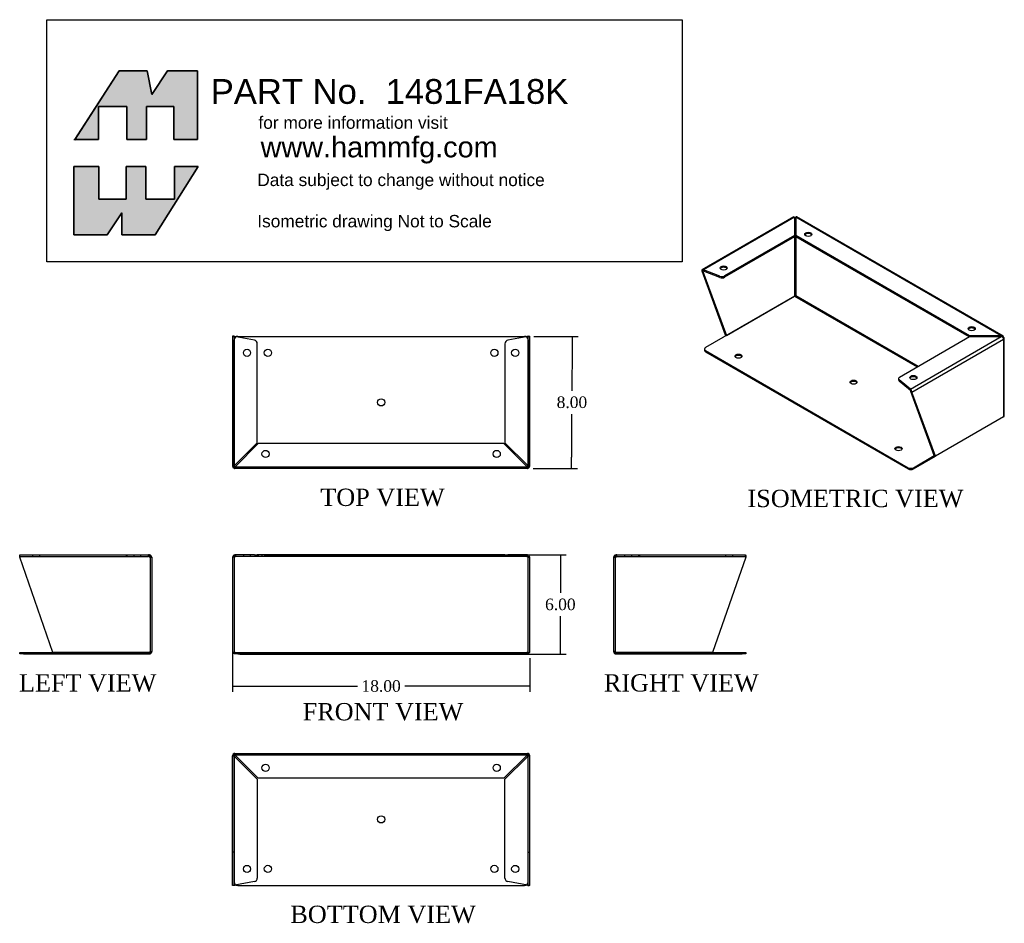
# Model space of a CAD drawing. Header units: inches. Extents: x 0.2 to 59.9, y 2.9 to 57.6.
import ezdxf
from ezdxf.enums import TextEntityAlignment as Align
from ezdxf.lldxf.tags import DXFTag

# ---------------------------------------------------------------- set-up
doc = ezdxf.new("R2010")
doc.units = ezdxf.units.IN
doc.header["$MEASUREMENT"] = 0
doc.layers.add('COM49136-30', color=7, linetype='Continuous')
doc.layers.add('Default', color=7, linetype='Continuous')
doc.styles.add('SEACAD_Times_New_Roman', font='times.ttf')
tags = doc.linetypes.add('HIDDEN2', pattern=[0.1875, 0.125, -0.0625]).pattern_tags.tags
tags[6:7] = [DXFTag(74, 4), DXFTag(75, 0), DXFTag(340, '0'), DXFTag(46, 0.0), DXFTag(50, 0.0), DXFTag(44, 0.0), DXFTag(45, 0.0)]
tags[4:5] = [DXFTag(74, 4), DXFTag(75, 0), DXFTag(340, '0'), DXFTag(46, 0.0), DXFTag(50, 0.0), DXFTag(44, 0.0), DXFTag(45, 0.0)]
doc.dimstyles.new('ANSI', dxfattribs={"dimtxt": 0.7, "dimasz": 0.7, "dimexe": 0.35, "dimexo": 0.35, "dimgap": 0.35, "dimtad": 0, "dimtih": 1, "dimtoh": 1, "dimzin": 4, "dimdsep": 46, "dimtxsty": 'SEACAD_Times_New_Roman', "dimblk1": '_SE_FILLED', "dimblk2": '_SE_FILLED', "dimsah": 1, "dimcen": 0.35, "dimadec": 0, "dimazin": 0, "dimtfac": 1, "dimtofl": 0, "dimtmove": 0, "dimatfit": 3, "dimfxl": 0, "dimtolj": 1, "dimtzin": 4, "dimarcsym": 0})

# ---------------------------------------------------------------- blocks, each defined once
blk = doc.blocks.new('SG')
at = {"layer": 'Default', "color": 7, "linetype": 'Continuous'}
for p, q in [((12.185, 48.338), (12.185, 52.494)), ((12.185, 52.494), (13.705, 52.494)), ((13.705, 52.494), (13.705, 50.502)), ((15.355, 50.502), (15.355, 52.494)), ((15.355, 52.494), (16.554, 52.494)), ((16.554, 52.494), (16.554, 50.502)), ((19.724, 52.494), (17.111, 48.338)), ((18.289, 50.502), (18.289, 52.494)), ((18.289, 52.494), (19.724, 52.494)), ((13.705, 50.502), (15.355, 50.502)), ((16.554, 50.502), (18.289, 50.502)), ((15.098, 49.688), (14.198, 48.338)), ((15.098, 48.338), (15.098, 49.688)), ((14.198, 48.338), (12.185, 48.338)), ((17.111, 48.338), (15.098, 48.338))]:
    blk.add_line(p, q, dxfattribs=at)
blk = doc.blocks.new('SE')
blk.add_blockref('SG', (0, 0))
blk = doc.blocks.new('SG1')
at = {"layer": 'Default', "color": 7, "linetype": 'Continuous'}
for p, q in [((14.926, 58.277), (12.255, 54.121)), ((16.618, 58.277), (14.926, 58.277)), ((16.918, 56.842), (16.618, 58.277)), ((17.861, 58.277), (16.918, 56.842)), ((19.681, 58.277), (17.861, 58.277)), ((19.681, 54.121), (19.681, 58.277)), ((13.684, 54.121), (13.684, 56.113)), ((13.684, 56.113), (15.397, 56.113)), ((15.397, 56.113), (15.397, 54.121)), ((16.597, 54.121), (16.597, 56.113)), ((16.597, 56.113), (18.246, 56.113)), ((18.246, 56.113), (18.246, 54.121)), ((12.255, 54.121), (13.684, 54.121)), ((15.397, 54.121), (16.597, 54.121)), ((18.246, 54.121), (19.681, 54.121))]:
    blk.add_line(p, q, dxfattribs=at)
blk = doc.blocks.new('SE1')
blk.add_blockref('SG1', (0, 0))
blk = doc.blocks.new('SE2')
at = {"layer": 'COM49136-30', "color": 7, "linetype": 'Continuous'}
for p, q in [((21.801, 16.793), (21.83, 16.793)), ((21.801, 8.936), (21.801, 16.793)), ((21.801, 16.793), (21.801, 16.793)), ((21.906, 16.793), (21.83, 16.793)), ((21.896, 16.796), (21.896, 16.793)), ((21.896, 16.793), (21.896, 16.793)), ((21.896, 16.793), (21.896, 16.793)), ((21.944, 16.906), (21.944, 16.936)), ((21.944, 16.936), (39.658, 16.936)), ((21.944, 16.831), (21.944, 16.906)), ((21.944, 16.736), (23.301, 15.379)), ((23.358, 15.436), (22.001, 16.793)), ((39.6, 16.793), (38.243, 15.436)), ((38.301, 15.379), (39.658, 16.736)), ((39.658, 16.936), (39.658, 16.906)), ((39.658, 16.831), (39.658, 16.906)), ((39.696, 16.793), (39.771, 16.793)), ((39.706, 16.796), (39.706, 16.793)), ((39.706, 16.793), (39.706, 16.793)), ((39.706, 16.793), (39.706, 16.793)), ((39.771, 16.793), (39.801, 16.793)), ((39.801, 8.936), (39.801, 16.793)), ((39.801, 16.793), (39.801, 16.793)), ((23.301, 15.379), (23.301, 9.384)), ((38.243, 15.436), (23.358, 15.436)), ((38.301, 9.384), (38.301, 15.379)), ((23.121, 9.167), (21.944, 8.947)), ((39.658, 8.947), (38.48, 9.167)), ((21.83, 8.936), (21.801, 8.936)), ((21.906, 8.936), (21.83, 8.936)), ((22.116, 8.937), (39.486, 8.937)), ((39.696, 8.936), (39.771, 8.936)), ((39.801, 8.936), (39.771, 8.936))]:
    blk.add_line(p, q, dxfattribs=at)
at = {"layer": 'COM49136-30', "color": 7, "linetype": 'HIDDEN2'}
for p, q in [((21.896, 16.928), (21.896, 16.793)), ((21.896, 16.928), (21.896, 16.796)), ((21.896, 8.936), (21.896, 16.793)), ((21.896, 16.793), (21.896, 9.157)), ((21.944, 16.841), (39.658, 16.841)), ((39.706, 16.928), (39.706, 16.793)), ((39.706, 16.928), (39.706, 16.796)), ((39.706, 8.936), (39.706, 16.793)), ((39.706, 9.157), (39.706, 16.793)), ((21.896, 10.945), (21.801, 10.945)), ((39.706, 10.945), (39.801, 10.945))]:
    blk.add_line(p, q, dxfattribs=at)
at = {"layer": 'COM49136-30', "color": 7, "linetype": 'Continuous'}
for centre in [(23.801, 16.061), (37.801, 16.061), (30.801, 12.937), (22.676, 9.936), (23.942, 9.937), (37.66, 9.937), (38.926, 9.936)]:
    blk.add_circle(centre, 0.218, dxfattribs=at)
for centre, radius, start, end in [((21.944, 16.793), 0.143, 90, 180), ((22.195, 17.371), 0.683, 237.77093, 248.44518), ((21.944, 16.793), 0.048, 90, 180), ((22.196, 16.944), 0.327, 207.45412, 219.54393), ((21.366, 16.542), 0.683, 21.55481, 32.22908), ((21.793, 16.541), 0.327, 50.4561, 62.54584), ((40.235, 16.542), 0.683, 147.77092, 158.44519), ((39.809, 16.541), 0.327, 117.45416, 129.5439), ((39.658, 16.793), 0.143, 0, 90), ((39.658, 16.793), 0.048, 0, 90), ((39.407, 17.371), 0.683, 291.55482, 302.22907), ((39.405, 16.944), 0.327, 320.45607, 332.54588), ((22.133, 6.35), 2.604, 94.17513, 96.68014), ((22.013, 8.629), 0.326, 102.32585, 109.28398), ((22.116, 9.157), 0.22, 243.06551, 270), ((23.081, 9.384), 0.22, 280.6113, 0), ((38.521, 9.384), 0.22, 180, 259.3887), ((39.486, 9.157), 0.22, 270, 296.93449), ((39.468, 6.35), 2.604, 83.31986, 85.82487), ((39.588, 8.629), 0.326, 70.71602, 77.67415)]:
    blk.add_arc(centre, radius, start, end, dxfattribs=at)
at = {"layer": 'COM49136-30', "color": 7, "linetype": 'HIDDEN2'}
for centre, start, end in [((22.116, 9.157), 180, 243.06551), ((39.486, 9.157), 296.93449, 0)]:
    blk.add_arc(centre, 0.22, start, end, dxfattribs=at)
for major_axis, end_param in [((0, -0.143), 3.483903), ((0, -0.048), 3.224476)]:
    blk.add_ellipse((21.944, 16.793), major_axis=major_axis, ratio=0.99836, start_param=3.141593, end_param=end_param, dxfattribs=at)
at = {"layer": 'COM49136-30', "color": 7, "linetype": 'Continuous'}
blk.add_ellipse((21.944, 16.793), major_axis=(0, -0.048), ratio=0.99836, start_param=3.224476, end_param=4.712389, dxfattribs=at)
blk = doc.blocks.new('SE3')
at = {"layer": 'COM49136-30', "color": 7, "linetype": 'Continuous'}
for p, q in [((21.896, 28.813), (21.801, 28.813)), ((21.801, 28.813), (21.801, 23.051)), ((21.906, 28.842), (21.83, 28.9)), ((21.944, 28.813), (21.896, 28.813)), ((21.896, 28.813), (21.896, 23.051)), ((21.944, 28.861), (21.944, 28.956)), ((23.121, 28.956), (21.944, 28.956)), ((21.944, 28.842), (21.944, 28.861)), ((23.121, 28.861), (21.944, 28.861)), ((21.944, 28.842), (21.944, 28.813)), ((23.121, 28.956), (23.301, 28.956)), ((23.301, 28.861), (23.121, 28.861)), ((23.358, 28.956), (23.301, 28.956)), ((23.301, 28.956), (23.301, 28.861)), ((23.358, 28.861), (23.301, 28.861)), ((38.243, 28.956), (23.358, 28.956)), ((23.358, 28.956), (23.358, 28.861)), ((38.243, 28.861), (23.358, 28.861)), ((38.301, 28.956), (38.243, 28.956)), ((38.243, 28.956), (38.243, 28.861)), ((38.301, 28.861), (38.243, 28.861)), ((38.301, 28.861), (38.301, 28.956)), ((38.301, 28.956), (38.48, 28.956)), ((38.48, 28.861), (38.301, 28.861)), ((39.658, 28.956), (38.48, 28.956)), ((39.658, 28.861), (38.48, 28.861)), ((39.658, 28.861), (39.658, 28.956)), ((39.658, 28.842), (39.658, 28.861)), ((39.658, 28.813), (39.658, 28.842)), ((39.706, 28.813), (39.658, 28.813)), ((39.696, 28.842), (39.771, 28.9)), ((39.706, 28.813), (39.801, 28.813)), ((39.706, 23.051), (39.706, 28.813)), ((39.801, 23.051), (39.801, 28.813)), ((21.896, 23.051), (21.801, 23.051)), ((21.896, 23.051), (21.944, 23.099)), ((21.896, 23.051), (21.944, 23.099)), ((21.896, 22.956), (21.896, 23.051)), ((21.896, 23.051), (22.116, 23.051)), ((22.116, 22.956), (21.896, 22.956)), ((22.116, 23.051), (39.486, 23.051)), ((22.116, 22.956), (39.486, 22.956)), ((39.486, 23.051), (39.706, 23.051)), ((39.706, 22.956), (39.486, 22.956)), ((39.706, 23.051), (39.658, 23.099)), ((39.706, 23.051), (39.658, 23.099)), ((39.706, 23.051), (39.801, 23.051)), ((39.706, 23.051), (39.706, 22.956))]:
    blk.add_line(p, q, dxfattribs=at)
at = {"layer": 'COM49136-30', "color": 7, "linetype": 'HIDDEN2'}
for p, q in [((22.001, 28.861), (22.001, 28.956)), ((22.457, 28.956), (22.457, 28.861)), ((22.894, 28.861), (22.894, 28.956)), ((23.582, 28.956), (23.582, 28.861)), ((24.019, 28.861), (24.019, 28.956)), ((37.582, 28.956), (37.582, 28.861)), ((38.019, 28.861), (38.019, 28.956)), ((38.707, 28.956), (38.707, 28.861)), ((39.144, 28.861), (39.144, 28.956)), ((39.6, 28.861), (39.6, 28.956)), ((23.723, 23.051), (23.723, 22.956)), ((24.16, 22.956), (24.16, 23.051)), ((30.582, 23.051), (30.582, 22.956)), ((31.019, 22.956), (31.019, 23.051)), ((37.441, 23.051), (37.441, 22.956)), ((37.878, 22.956), (37.878, 23.051))]:
    blk.add_line(p, q, dxfattribs=at)
at = {"layer": 'COM49136-30', "color": 7, "linetype": 'Continuous'}
for centre, radius, start, end in [((21.944, 28.813), 0.143, 142.41616, 180), ((21.944, 28.813), 0.143, 90.00005, 142.41611), ((21.944, 28.813), 0.048, 142.41616, 180), ((21.944, 28.813), 0.048, 90, 142.41616), ((22.005, 28.75), 0.11, 92.15471, 123.93569), ((39.596, 28.75), 0.11, 56.06431, 87.84529), ((39.658, 28.813), 0.143, 37.58389, 89.99995), ((39.658, 28.813), 0.048, 37.58384, 90), ((39.658, 28.813), 0.048, 0, 37.58384), ((39.658, 28.813), 0.143, 0, 37.58384)]:
    blk.add_arc(centre, radius, start, end, dxfattribs=at)
at = {"layer": 'COM49136-30', "color": 7, "linetype": 'HIDDEN2'}
for points in [[(21.944, 28.9), (21.953, 28.917), (21.963, 28.931), (21.982, 28.95), (21.992, 28.956), (22.001, 28.956)], [(39.6, 28.956), (39.61, 28.956), (39.619, 28.95), (39.639, 28.931), (39.648, 28.917), (39.658, 28.9)]]:
    blk.add_open_spline(points, degree=3, knots=[0, 0, 0, 0, 0.5, 0.5, 1, 1, 1, 1], dxfattribs=at)
blk = doc.blocks.new('SE4')
at = {"layer": 'COM49136-30', "color": 7, "linetype": 'Continuous'}
for p, q in [((21.896, 42.199), (21.801, 42.199)), ((21.801, 42.199), (21.801, 40.19)), ((21.906, 42.199), (21.896, 42.199)), ((21.896, 42.199), (21.896, 40.19)), ((21.896, 34.342), (21.896, 41.978)), ((22.016, 42.174), (21.944, 42.188)), ((22.116, 42.198), (39.486, 42.198)), ((39.658, 42.188), (39.585, 42.174)), ((39.706, 42.199), (39.696, 42.199)), ((39.706, 42.199), (39.801, 42.199)), ((39.706, 40.19), (39.706, 42.199)), ((39.706, 41.978), (39.706, 34.342)), ((39.801, 40.19), (39.801, 42.199)), ((21.801, 40.19), (21.801, 34.342)), ((21.896, 40.19), (21.801, 40.19)), ((21.896, 40.19), (21.896, 34.342)), ((39.706, 40.19), (39.801, 40.19)), ((39.706, 34.342), (39.706, 40.19)), ((39.801, 34.342), (39.801, 40.19)), ((21.896, 34.207), (21.896, 34.342)), ((21.896, 34.342), (21.896, 34.342)), ((21.896, 34.342), (21.896, 34.207)), ((39.658, 34.199), (21.944, 34.199)), ((39.706, 34.207), (39.706, 34.342)), ((39.706, 34.342), (39.706, 34.342)), ((39.706, 34.342), (39.706, 34.207))]:
    blk.add_line(p, q, dxfattribs=at)
at = {"layer": 'COM49136-30', "color": 7, "linetype": 'HIDDEN2'}
for p, q in [((23.121, 41.967), (22.016, 42.174)), ((39.585, 42.174), (38.48, 41.967)), ((23.301, 35.756), (23.301, 41.751)), ((38.301, 41.751), (38.301, 35.756)), ((21.944, 34.399), (23.301, 35.756)), ((23.358, 35.699), (22.001, 34.342)), ((38.243, 35.699), (23.358, 35.699)), ((39.6, 34.342), (38.243, 35.699)), ((38.301, 35.756), (39.658, 34.399)), ((21.896, 34.342), (21.801, 34.342)), ((21.896, 34.342), (21.906, 34.342)), ((21.944, 34.304), (21.944, 34.294)), ((21.944, 34.294), (39.658, 34.294)), ((21.944, 34.294), (21.944, 34.199)), ((39.658, 34.294), (39.658, 34.304)), ((39.658, 34.294), (39.658, 34.199)), ((39.696, 34.342), (39.706, 34.342)), ((39.706, 34.342), (39.801, 34.342))]:
    blk.add_line(p, q, dxfattribs=at)
for centre in [(22.676, 41.199), (38.926, 41.199), (23.801, 35.074), (37.801, 35.074)]:
    blk.add_circle(centre, 0.218, dxfattribs=at)
at = {"layer": 'COM49136-30', "color": 7, "linetype": 'Continuous'}
for centre in [(23.942, 41.198), (37.66, 41.198), (30.801, 38.198)]:
    blk.add_circle(centre, 0.218, dxfattribs=at)
at = {"layer": 'COM49136-30', "color": 7, "linetype": 'HIDDEN2'}
for centre, radius, start, end in [((22.133, 44.785), 2.604, 263.31986, 265.82487), ((23.081, 41.751), 0.22, 0, 79.3887), ((38.521, 41.751), 0.22, 100.6113, 180), ((39.468, 44.785), 2.604, 274.17513, 276.68014), ((22.195, 33.764), 0.683, 111.55482, 122.22907), ((21.944, 34.342), 0.048, 180, 270), ((22.196, 34.191), 0.327, 140.45607, 152.54588), ((21.793, 34.594), 0.327, 297.45416, 309.5439), ((21.366, 34.593), 0.683, 327.77092, 338.44519), ((39.809, 34.594), 0.327, 230.4561, 242.54584), ((40.235, 34.593), 0.683, 201.55481, 212.22908), ((39.407, 33.764), 0.683, 57.77093, 68.44518), ((39.405, 34.191), 0.327, 27.45412, 39.54393), ((39.658, 34.342), 0.048, 270, 0)]:
    blk.add_arc(centre, radius, start, end, dxfattribs=at)
at = {"layer": 'COM49136-30', "color": 7, "linetype": 'Continuous'}
for centre, radius, start, end in [((22.116, 41.978), 0.22, 90, 180), ((22.013, 42.506), 0.326, 250.71602, 257.67415), ((39.486, 41.978), 0.22, 0, 90), ((39.588, 42.506), 0.326, 282.32585, 289.28398), ((21.944, 34.342), 0.143, 180, 250.38706), ((21.944, 34.342), 0.143, 250.38706, 270), ((39.658, 34.342), 0.143, 270, 289.61294), ((39.658, 34.342), 0.143, 289.61294, 0)]:
    blk.add_arc(centre, radius, start, end, dxfattribs=at)
at = {"layer": 'COM49136-30', "color": 7, "linetype": 'HIDDEN2'}
for centre, start_param, end_param in [((21.944, 34.342), 1.570796, 3.141593), ((39.658, 34.342), 3.141593, 4.712389)]:
    blk.add_ellipse(centre, major_axis=(0, 0.048), ratio=0.99836, start_param=start_param, end_param=end_param, dxfattribs=at)
at = {"layer": 'COM49136-30', "color": 7, "linetype": 'Continuous'}
for centre, start_param, end_param in [((21.944, 34.342), 2.799282, 3.141593), ((39.658, 34.342), 3.141593, 3.483903)]:
    blk.add_ellipse(centre, major_axis=(0, 0.143), ratio=0.99836, start_param=start_param, end_param=end_param, dxfattribs=at)
blk = doc.blocks.new('SE5')
at = {"layer": 'COM49136-30', "color": 7, "linetype": 'Continuous'}
for p, q in [((8.906, 28.813), (8.906, 28.9)), ((10.915, 23.051), (8.906, 28.813)), ((8.917, 28.956), (16.706, 28.956)), ((16.763, 28.956), (16.706, 28.956)), ((16.763, 28.861), (16.763, 28.956)), ((16.763, 28.9), (16.763, 28.813)), ((16.763, 28.813), (16.906, 28.813)), ((16.763, 28.813), (16.763, 28.813)), ((16.801, 28.842), (16.877, 28.9)), ((16.906, 28.813), (16.906, 23.099)), ((8.907, 22.956), (8.907, 23.051)), ((8.907, 23.051), (9.127, 23.051)), ((9.127, 22.956), (8.907, 22.956)), ((9.127, 23.051), (16.763, 23.051)), ((9.127, 22.956), (16.763, 22.956)), ((16.763, 23.051), (10.915, 23.051)), ((16.763, 23.051), (16.898, 23.051)), ((16.898, 23.051), (16.763, 23.051))]:
    blk.add_line(p, q, dxfattribs=at)
at = {"layer": 'COM49136-30', "color": 7, "linetype": 'HIDDEN2'}
for p, q in [((8.917, 28.861), (8.917, 28.956)), ((8.917, 28.861), (16.706, 28.861)), ((9.688, 28.956), (9.688, 28.861)), ((10.125, 28.861), (10.125, 28.956)), ((15.349, 28.956), (15.349, 28.861)), ((15.406, 28.956), (15.406, 28.861)), ((15.813, 28.956), (15.813, 28.861)), ((16.25, 28.861), (16.25, 28.956)), ((16.706, 28.861), (16.706, 28.956)), ((16.763, 28.861), (16.706, 28.861)), ((16.811, 28.813), (16.811, 23.099)), ((9.688, 23.051), (9.688, 22.956)), ((10.125, 22.956), (10.125, 23.051)), ((12.688, 23.051), (12.688, 22.956)), ((13.125, 22.956), (13.125, 23.051)), ((16.811, 23.099), (16.906, 23.099))]:
    blk.add_line(p, q, dxfattribs=at)
for centre, radius, start, end in [((16.702, 28.75), 0.11, 56.06422, 87.84538), ((16.763, 23.099), 0.048, 273.28227, 0)]:
    blk.add_arc(centre, radius, start, end, dxfattribs=at)
at = {"layer": 'COM49136-30', "color": 7, "linetype": 'Continuous'}
for centre, radius, start, end in [((16.763, 28.813), 0.143, 37.58384, 90), ((16.763, 28.813), 0.048, 37.58398, 89.99986), ((16.763, 28.813), 0.048, 0, 37.58384), ((16.763, 28.813), 0.143, 0, 37.58384), ((16.763, 23.099), 0.048, 270, 273.28227), ((16.763, 23.099), 0.143, 270, 340.38706), ((16.763, 23.099), 0.143, 340.38706, 0)]:
    blk.add_arc(centre, radius, start, end, dxfattribs=at)
at = {"layer": 'COM49136-30', "color": 7, "linetype": 'HIDDEN2'}
blk.add_ellipse((16.763, 23.099), major_axis=(-0.048, 0), ratio=0.99836, start_param=1.570796, end_param=3.141593, dxfattribs=at)
at = {"layer": 'COM49136-30', "color": 7, "linetype": 'Continuous'}
blk.add_ellipse((16.763, 23.099), major_axis=(-0.143, 0), ratio=0.99836, start_param=2.799282, end_param=3.141593, dxfattribs=at)
for points in [[(8.906, 28.9), (8.908, 28.917), (8.91, 28.931), (8.913, 28.95), (8.915, 28.956), (8.917, 28.956)], [(16.706, 28.956), (16.715, 28.956), (16.725, 28.95), (16.744, 28.931), (16.754, 28.917), (16.763, 28.9)]]:
    blk.add_open_spline(points, degree=3, knots=[0, 0, 0, 0, 0.5, 0.5, 1, 1, 1, 1], dxfattribs=at)
at = {"layer": 'COM49136-30', "color": 7, "linetype": 'HIDDEN2'}
blk.add_open_spline([(8.906, 28.842), (8.908, 28.848), (8.91, 28.852), (8.913, 28.859), (8.915, 28.861), (8.917, 28.861)], degree=3, knots=[0, 0, 0, 0, 0.5, 0.5, 1, 1, 1, 1], dxfattribs=at)
blk = doc.blocks.new('SE6')
at = {"layer": 'COM49136-30', "color": 7, "linetype": 'Continuous'}
for p, q in [((44.886, 28.813), (44.886, 23.099)), ((44.886, 28.813), (45.029, 28.813)), ((44.991, 28.842), (44.916, 28.9)), ((45.087, 28.956), (45.029, 28.956)), ((45.029, 28.861), (45.029, 28.956)), ((45.029, 28.813), (45.029, 28.9)), ((45.029, 28.813), (45.029, 28.813)), ((45.087, 28.956), (52.875, 28.956)), ((52.886, 28.813), (50.877, 23.051)), ((52.886, 28.9), (52.886, 28.813)), ((45.029, 23.051), (44.894, 23.051)), ((44.894, 23.051), (45.029, 23.051)), ((50.877, 23.051), (45.029, 23.051)), ((45.029, 23.051), (52.666, 23.051)), ((45.029, 22.956), (52.666, 22.956)), ((52.666, 23.051), (52.886, 23.051)), ((52.886, 22.956), (52.666, 22.956)), ((52.886, 23.051), (52.886, 22.956))]:
    blk.add_line(p, q, dxfattribs=at)
at = {"layer": 'COM49136-30', "color": 7, "linetype": 'HIDDEN2'}
for p, q in [((44.981, 28.813), (44.981, 23.099)), ((45.087, 28.861), (45.029, 28.861)), ((45.087, 28.861), (45.087, 28.956)), ((45.087, 28.861), (52.875, 28.861)), ((45.543, 28.956), (45.543, 28.861)), ((45.98, 28.861), (45.98, 28.956)), ((46.386, 28.956), (46.386, 28.861)), ((46.444, 28.956), (46.444, 28.861)), ((51.668, 28.956), (51.668, 28.861)), ((52.105, 28.861), (52.105, 28.956)), ((52.875, 28.861), (52.875, 28.956)), ((44.981, 23.099), (44.886, 23.099)), ((48.667, 23.051), (48.667, 22.956)), ((49.104, 22.956), (49.104, 23.051)), ((51.667, 23.051), (51.667, 22.956)), ((52.104, 22.956), (52.104, 23.051))]:
    blk.add_line(p, q, dxfattribs=at)
at = {"layer": 'COM49136-30', "color": 7, "linetype": 'Continuous'}
for centre, radius, start, end in [((45.029, 28.813), 0.143, 142.41616, 180), ((45.029, 28.813), 0.143, 90, 142.41616), ((45.029, 28.813), 0.048, 142.41616, 180), ((45.029, 28.813), 0.048, 90.00014, 142.41602), ((45.029, 23.099), 0.143, 180, 199.61294), ((45.029, 23.099), 0.143, 199.61294, 270), ((45.029, 23.099), 0.048, 266.71773, 270)]:
    blk.add_arc(centre, radius, start, end, dxfattribs=at)
at = {"layer": 'COM49136-30', "color": 7, "linetype": 'HIDDEN2'}
for centre, radius, start, end in [((45.091, 28.75), 0.11, 92.15462, 123.93578), ((45.029, 23.099), 0.048, 180, 266.71773)]:
    blk.add_arc(centre, radius, start, end, dxfattribs=at)
at = {"layer": 'COM49136-30', "color": 7, "linetype": 'Continuous'}
blk.add_ellipse((45.029, 23.099), major_axis=(0.143, 0), ratio=0.99836, start_param=3.141593, end_param=3.483903, dxfattribs=at)
at = {"layer": 'COM49136-30', "color": 7, "linetype": 'HIDDEN2'}
blk.add_ellipse((45.029, 23.099), major_axis=(0.048, 0), ratio=0.99836, start_param=3.141593, end_param=4.712389, dxfattribs=at)
at = {"layer": 'COM49136-30', "color": 7, "linetype": 'Continuous'}
for points in [[(45.029, 28.9), (45.039, 28.917), (45.048, 28.931), (45.068, 28.95), (45.077, 28.956), (45.087, 28.956)], [(52.875, 28.956), (52.877, 28.956), (52.879, 28.95), (52.883, 28.931), (52.884, 28.917), (52.886, 28.9)]]:
    blk.add_open_spline(points, degree=3, knots=[0, 0, 0, 0, 0.5, 0.5, 1, 1, 1, 1], dxfattribs=at)
at = {"layer": 'COM49136-30', "color": 7, "linetype": 'HIDDEN2'}
blk.add_open_spline([(52.875, 28.861), (52.877, 28.861), (52.879, 28.859), (52.883, 28.852), (52.884, 28.848), (52.886, 28.842)], degree=3, knots=[0, 0, 0, 0, 0.5, 0.5, 1, 1, 1, 1], dxfattribs=at)
blk = doc.blocks.new('_SE_FILLED')
at = {"color": 0}
blk.add_line((0, 0), (-1, 0), dxfattribs=at)
blk.add_solid([(0, 0), (-1, -0.1665), (-1, 0.1665), (0, 0)], dxfattribs=at)
blk = doc.blocks.new('*D17')
at = {"layer": 'Default', "color": 0, "linetype": 'Continuous', "lineweight": -2}
for p, q in [((31.346, 38.451), (34.027, 38.438)), ((33.674, 37.74), (33.662, 35.16)), ((33.643, 31.14), (33.655, 33.746)), ((31.307, 30.451), (33.989, 30.438))]:
    blk.add_line(p, q, dxfattribs=at)
at = {"layer": 'Defpoints', "color": 0, "linetype": 'Continuous'}
for p in [(30.996, 38.453), (30.957, 30.453), (33.639, 30.44)]:
    blk.add_point(p, dxfattribs=at)
at = {"layer": 'Default', "color": 0, "linetype": 'Continuous', "lineweight": -2, "xscale": 0.7, "yscale": 0.7, "zscale": 0.7}
for p, rotation in [((33.677, 38.44), 89.72757378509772), ((33.639, 30.44), 269.7275737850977)]:
    blk.add_blockref('_SE_FILLED', p, dxfattribs=dict(at, rotation=rotation))
at = {"layer": 'Default', "color": 0, "linetype": 'Continuous', "insert": (33.658, 34.453), "char_height": 0.7, "attachment_point": 5, "style": 'SEACAD_Times_New_Roman'}
blk.add_mtext('\\A1;\\A1;8.00', dxfattribs=at)
blk = doc.blocks.new('*D18')
at = {"layer": 'Default', "color": 0, "linetype": 'Continuous', "lineweight": -2}
for p, q in [((13.1, 24.716), (13.1, 16.915)), ((31.1, 18.954), (31.1, 16.915)), ((13.8, 17.265), (20.667, 17.265)), ((30.4, 17.265), (23.534, 17.265))]:
    blk.add_line(p, q, dxfattribs=at)
at = {"layer": 'Defpoints', "color": 0, "linetype": 'Continuous'}
for p in [(13.1, 25.066), (31.1, 19.304), (31.1, 17.265)]:
    blk.add_point(p, dxfattribs=at)
at = {"layer": 'Default', "color": 0, "linetype": 'Continuous', "lineweight": -2, "xscale": 0.7, "yscale": 0.7, "zscale": 0.7, "rotation": 180}
blk.add_blockref('_SE_FILLED', (13.1, 17.265), dxfattribs=at)
at = {"layer": 'Default', "color": 0, "linetype": 'Continuous', "lineweight": -2, "xscale": 0.7, "yscale": 0.7, "zscale": 0.7}
blk.add_blockref('_SE_FILLED', (31.1, 17.265), dxfattribs=at)
at = {"layer": 'Default', "color": 0, "linetype": 'Continuous', "insert": (22.1, 17.265), "char_height": 0.7, "attachment_point": 5, "style": 'SEACAD_Times_New_Roman'}
blk.add_mtext('\\A1;\\A1;18.00', dxfattribs=at)
blk = doc.blocks.new('*D19')
at = {"layer": 'Default', "color": 0, "linetype": 'Continuous', "lineweight": -2}
for p, q in [((15.008, 25.209), (33.307, 25.209)), ((32.957, 24.509), (32.957, 22.916)), ((32.957, 19.909), (32.957, 21.502)), ((13.546, 19.209), (33.307, 19.209))]:
    blk.add_line(p, q, dxfattribs=at)
at = {"layer": 'Defpoints', "color": 0, "linetype": 'Continuous'}
for p in [(14.658, 25.209), (13.196, 19.209), (32.957, 19.209)]:
    blk.add_point(p, dxfattribs=at)
at = {"layer": 'Default', "color": 0, "linetype": 'Continuous', "lineweight": -2, "xscale": 0.7, "yscale": 0.7, "zscale": 0.7}
for p, rotation in [((32.957, 25.209), 90), ((32.957, 19.209), 270)]:
    blk.add_blockref('_SE_FILLED', p, dxfattribs=dict(at, rotation=rotation))
at = {"layer": 'Default', "color": 0, "linetype": 'Continuous', "insert": (32.957, 22.209), "char_height": 0.7, "attachment_point": 5, "style": 'SEACAD_Times_New_Roman'}
blk.add_mtext('\\A1;\\A1;6.00', dxfattribs=at)
blk = doc.blocks.new('SE7')
at = {"layer": 'COM49136-30', "color": 7, "linetype": 'Continuous'}
for p, q in [((55.805, 49.437), (50.255, 46.233)), ((55.841, 49.41), (50.334, 46.231)), ((55.841, 49.41), (55.841, 48.302)), ((55.855, 49.356), (55.841, 49.377)), ((55.841, 49.333), (55.848, 49.337)), ((55.848, 49.337), (55.848, 44.632)), ((55.848, 49.337), (55.848, 49.337)), ((55.909, 49.356), (55.923, 49.377)), ((55.916, 49.337), (55.916, 44.671)), ((55.916, 49.337), (55.923, 49.333)), ((55.923, 48.302), (55.923, 49.41)), ((68.367, 42.225), (55.923, 49.41)), ((68.473, 42.212), (55.959, 49.437)), ((55.841, 48.302), (51.602, 45.855)), ((55.841, 48.225), (51.602, 45.777)), ((55.841, 48.302), (55.841, 48.225)), ((66.448, 42.225), (55.923, 48.302)), ((55.923, 48.302), (55.923, 48.225)), ((66.421, 42.163), (55.923, 48.225)), ((50.292, 46.129), (50.225, 46.168)), ((50.225, 46.168), (51.646, 42.283)), ((50.299, 46.149), (50.246, 46.227)), ((50.292, 46.129), (50.334, 46.153)), ((50.292, 46.129), (51.713, 42.244)), ((50.334, 46.153), (50.334, 46.231)), ((51.323, 45.84), (50.334, 46.231)), ((51.323, 45.762), (50.334, 46.153)), ((51.323, 45.762), (51.323, 45.84)), ((51.602, 45.855), (51.602, 45.777)), ((55.848, 44.632), (50.448, 41.514)), ((51.713, 42.244), (55.848, 44.632)), ((55.848, 44.632), (63.273, 40.345)), ((55.916, 44.671), (63.341, 40.385)), ((51.713, 42.244), (51.646, 42.283)), ((62.209, 39.731), (66.448, 42.179)), ((62.86, 38.999), (68.367, 42.179)), ((62.953, 38.819), (68.509, 42.027)), ((68.367, 42.225), (66.448, 42.225)), ((66.448, 42.225), (66.448, 42.179)), ((66.448, 42.179), (68.367, 42.179)), ((68.367, 42.179), (68.367, 42.225)), ((68.447, 42.143), (68.488, 42.203)), ((68.473, 42.123), (68.509, 42.144)), ((68.509, 42.027), (68.509, 37.322)), ((68.509, 42.027), (68.509, 42.027)), ((68.551, 37.381), (68.551, 42.085)), ((50.384, 41.424), (50.384, 41.347)), ((50.448, 41.335), (62.731, 34.243)), ((50.448, 41.335), (50.448, 41.257)), ((50.448, 41.257), (62.731, 34.166)), ((62.145, 39.641), (62.145, 39.564)), ((62.86, 38.999), (62.183, 39.57)), ((62.183, 39.57), (62.183, 39.492)), ((62.86, 38.921), (62.183, 39.492)), ((62.86, 38.921), (62.86, 38.999)), ((62.879, 38.886), (62.932, 38.903)), ((62.886, 38.858), (62.953, 38.819)), ((64.306, 34.974), (62.886, 38.858)), ((64.373, 34.935), (62.953, 38.819)), ((68.509, 37.322), (64.373, 34.935)), ((63.042, 34.243), (64.306, 34.974)), ((63.042, 34.166), (64.373, 34.935)), ((64.306, 34.974), (64.373, 34.935)), ((62.731, 34.166), (62.731, 34.243)), ((63.042, 34.243), (63.042, 34.166))]:
    blk.add_line(p, q, dxfattribs=at)
for centre, radius, start, end in [((50.32, 46.121), 0.0347, 66.78031, 126.94877), ((68.404, 42.089), 0.141, 53.57149, 105.09751), ((68.303, 41.924), 0.263, 45.18143, 75.80558), ((62.731, 38.826), 0.216, 20.78595, 53.23075), ((62.804, 38.868), 0.0766, 13.50666, 43.90615)]:
    blk.add_arc(centre, radius, start, end, dxfattribs=at)
for centre, major_axis, ratio, start_param, end_param in [((55.882, 49.317), (0.143, 0), 0.57735, 1.289661, 1.852677), ((55.882, 49.317), (-0.024, 0.0416), 0.57735, 0.129436, 0.785398), ((55.882, 49.317), (0.048, 0), 0.57735, 0.785398, 2.356194), ((55.882, 49.317), (0.024, 0.0416), 0.57735, 5.497787, 6.153749), ((56.678, 48.299), (-0.218, 0), 0.57735, 3.454092, 5.970686), ((50.326, 46.109), (-0.072, 0.124), 0.57735, 0.129436, 0.785398), ((50.326, 46.109), (-0.024, 0.0416), 0.57735, 0.129436, 0.785398), ((51.551, 46.258), (0.218, 0), 0.57735, 0.312499, 2.829093), ((51.447, 45.945), (-0.22, 0), 0.57735, 0.9706, 2.356194), ((51.447, 45.867), (0.22, 0), 0.57735, 4.112193, 5.497787), ((55.882, 44.652), (-0.048, -0.0277), 0.000711, 3.926581, 5.497377), ((55.882, 44.652), (-0.048, -0.0277), 0.000711, 0.785808, 2.356604), ((66.577, 42.584), (-0.218, 0), 0.57735, 3.454092, 5.970686), ((68.408, 42.085), (0.071, 0.124), 0.57735, 5.497787, 6.153749), ((68.408, 42.085), (0.071, -0.124), 0.57735, 0.785398, 1.44136), ((68.408, 42.085), (-0.143, 0), 0.57735, 2.356194, 3.926991), ((50.604, 41.424), (0.22, 0), 0.57735, 2.356194, 3.926991), ((50.604, 41.347), (0.22, 0), 0.57735, 3.141593, 3.926991), ((52.447, 40.92), (0.219, 0), 0.57735, 0.312499, 2.829093), ((59.418, 39.344), (0.219, 0), 0.57735, 0.312499, 2.829093), ((62.365, 39.641), (0.22, 0), 0.57735, 2.356194, 3.741789), ((62.365, 39.564), (0.22, 0), 0.57735, 3.141593, 3.741789), ((63.042, 39.624), (-0.218, 0), 0.57735, 3.454092, 5.970686), ((62.852, 38.878), (0.024, -0.0416), 0.57735, 0.785398, 1.44136), ((62.852, 38.878), (0.072, -0.124), 0.57735, 0.785398, 1.44136), ((68.408, 37.381), (-0.143, 0), 0.57735, 2.356194, 3.141593), ((62.147, 35.32), (0.218, 0), 0.57735, 0.312499, 2.829093), ((62.886, 34.333), (-0.22, 0), 0.57735, 0.785398, 2.356194), ((62.886, 34.256), (0.22, 0), 0.57735, 3.926991, 5.497787)]:
    blk.add_ellipse(centre, major_axis=major_axis, ratio=ratio, start_param=start_param, end_param=end_param, dxfattribs=at)
for centre, major_axis in [((56.678, 48.377), (0.219, 0)), ((51.551, 46.336), (-0.218, 0)), ((66.577, 42.661), (0.218, 0)), ((52.447, 40.997), (0.219, 0)), ((59.418, 39.422), (0.218, 0)), ((63.042, 39.702), (-0.218, 0)), ((62.147, 35.397), (0.218, 0))]:
    blk.add_ellipse(centre, major_axis=major_axis, ratio=0.57735, dxfattribs=at)
for points, knots in [([(55.805, 49.437), (55.808, 49.439), (55.812, 49.439), (55.824, 49.432), (55.833, 49.423), (55.841, 49.41)], [0.1415704, 0.1415704, 0.1415704, 0.1415704, 0.5, 0.5, 1, 1, 1, 1]), ([(55.855, 49.356), (55.851, 49.355), (55.849, 49.353), (55.845, 49.345), (55.843, 49.34), (55.841, 49.333)], [0, 0, 0, 0, 0.5, 0.5, 1, 1, 1, 1]), ([(55.909, 49.356), (55.913, 49.355), (55.915, 49.353), (55.919, 49.345), (55.921, 49.34), (55.923, 49.333)], [0, 0, 0, 0, 0.5, 0.5, 1, 1, 1, 1]), ([(55.959, 49.437), (55.956, 49.439), (55.952, 49.439), (55.94, 49.432), (55.931, 49.423), (55.923, 49.41)], [0.1415906, 0.1415906, 0.1415906, 0.1415906, 0.5, 0.5, 1, 1, 1, 1]), ([(50.334, 46.231), (50.317, 46.239), (50.301, 46.243), (50.275, 46.242), (50.265, 46.239), (50.256, 46.234)], [0, 0, 0, 0, 0.5, 0.5, 0.8584203, 0.8584203, 0.8584203, 0.8584203])]:
    blk.add_open_spline(points, degree=3, knots=knots, dxfattribs=at)

msp = doc.modelspace()

# ---------------------------------------------------------------- hatches: boundary and pattern name
at = {"layer": 'Default', "linetype": 'Continuous'}
for points in [[(7.918, 54.531), (6.226, 54.531), (3.555, 50.375), (4.984, 50.375), (4.984, 52.367), (6.697, 52.367), (6.697, 50.375), (7.897, 50.375), (7.897, 52.367), (9.546, 52.367), (9.546, 50.375), (10.981, 50.375), (10.981, 54.531), (9.16, 54.531), (8.218, 53.096)], [(6.654, 46.756), (5.005, 46.756), (5.005, 48.748), (3.484, 48.748), (3.484, 44.592), (5.498, 44.592), (6.397, 45.942), (6.397, 44.592), (8.411, 44.592), (11.024, 48.748), (9.589, 48.748), (9.589, 46.756), (7.854, 46.756), (7.854, 48.748), (6.654, 48.748)]]:
    msp.add_hatch(color=7, dxfattribs=at).paths.add_polyline_path(points)

# ---------------------------------------------------------------- linework, layer by layer
at = {"layer": 'Default', "color": 7, "linetype": 'Continuous'}
for p, q in [((1.852, 57.634), (40.338, 57.634)), ((1.852, 42.973), (1.852, 57.634)), ((40.338, 57.634), (40.338, 42.973)), ((6.226, 54.531), (3.527, 50.333)), ((7.918, 54.531), (6.226, 54.531)), ((8.218, 53.096), (7.918, 54.531)), ((9.16, 54.531), (8.218, 53.096)), ((10.981, 54.531), (9.16, 54.531)), ((10.981, 50.375), (10.981, 54.531)), ((4.984, 52.367), (6.697, 52.367)), ((4.984, 50.375), (4.984, 52.367)), ((6.697, 52.367), (6.697, 50.375)), ((7.897, 52.367), (9.546, 52.367)), ((7.897, 50.375), (7.897, 52.367)), ((9.546, 52.367), (9.546, 50.375)), ((3.484, 50.375), (4.984, 50.375)), ((6.697, 50.375), (7.897, 50.375)), ((9.546, 50.375), (10.981, 50.375)), ((3.484, 48.748), (5.005, 48.748)), ((3.484, 44.592), (3.484, 48.748)), ((5.005, 48.748), (5.005, 46.756)), ((6.654, 48.748), (7.854, 48.748)), ((6.654, 46.756), (6.654, 48.748)), ((7.854, 48.748), (7.854, 46.756)), ((11.024, 48.748), (8.411, 44.592)), ((9.589, 48.748), (11.024, 48.748)), ((9.589, 46.756), (9.589, 48.748)), ((5.005, 46.756), (6.654, 46.756)), ((7.854, 46.756), (9.589, 46.756)), ((6.397, 45.942), (5.498, 44.592)), ((6.397, 44.592), (6.397, 45.942)), ((5.498, 44.592), (3.484, 44.592)), ((8.411, 44.592), (6.397, 44.592)), ((40.338, 42.973), (1.852, 42.973))]:
    msp.add_line(p, q, dxfattribs=at)
for points in [[(7.918, 54.531), (8.218, 53.096), (9.16, 54.531), (10.981, 54.531), (10.981, 50.375), (9.546, 50.375), (9.546, 52.367), (7.897, 52.367), (7.897, 50.375), (6.697, 50.375), (6.697, 52.367), (4.984, 52.367), (4.984, 50.375), (3.555, 50.375), (6.226, 54.531), (7.918, 54.531)], [(7.918, 54.531), (8.218, 53.096), (9.16, 54.531), (10.981, 54.531), (10.981, 50.375), (9.546, 50.375), (9.546, 52.367), (7.897, 52.367), (7.897, 50.375), (6.697, 50.375), (6.697, 52.367), (4.984, 52.367), (4.984, 50.375), (3.555, 50.375), (6.226, 54.531), (7.918, 54.531)], [(7.918, 54.531), (8.218, 53.096), (9.16, 54.531), (10.981, 54.531), (10.981, 50.375), (9.546, 50.375), (9.546, 52.367), (7.897, 52.367), (7.897, 50.375), (6.697, 50.375), (6.697, 52.367), (4.984, 52.367), (4.984, 50.375), (3.555, 50.375), (6.226, 54.531), (7.918, 54.531)], [(7.918, 54.531), (8.218, 53.096), (9.16, 54.531), (10.981, 54.531), (10.981, 50.375), (9.546, 50.375), (9.546, 52.367), (7.897, 52.367), (7.897, 50.375), (6.697, 50.375), (6.697, 52.367), (4.984, 52.367), (4.984, 50.375), (3.555, 50.375), (6.226, 54.531), (7.918, 54.531)], [(7.918, 54.531), (8.218, 53.096), (9.16, 54.531), (10.981, 54.531), (10.981, 50.375), (9.546, 50.375), (9.546, 52.367), (7.897, 52.367), (7.897, 50.375), (6.697, 50.375), (6.697, 52.367), (4.984, 52.367), (4.984, 50.375), (3.555, 50.375), (6.226, 54.531), (7.918, 54.531)], [(6.654, 46.756), (5.005, 46.756), (5.005, 48.748), (3.484, 48.748), (3.484, 44.592), (5.498, 44.592), (6.397, 45.942), (6.397, 44.592), (8.411, 44.592), (11.024, 48.748), (9.589, 48.748), (9.589, 46.756), (7.854, 46.756), (7.854, 48.748), (6.654, 48.748), (6.654, 46.756)], [(6.654, 46.756), (5.005, 46.756), (5.005, 48.748), (3.484, 48.748), (3.484, 44.592), (5.498, 44.592), (6.397, 45.942), (6.397, 44.592), (8.411, 44.592), (11.024, 48.748), (9.589, 48.748), (9.589, 46.756), (7.854, 46.756), (7.854, 48.748), (6.654, 48.748), (6.654, 46.756)], [(6.654, 46.756), (5.005, 46.756), (5.005, 48.748), (3.484, 48.748), (3.484, 44.592), (5.498, 44.592), (6.397, 45.942), (6.397, 44.592), (8.411, 44.592), (11.024, 48.748), (9.589, 48.748), (9.589, 46.756), (7.854, 46.756), (7.854, 48.748), (6.654, 48.748), (6.654, 46.756)], [(6.654, 46.756), (5.005, 46.756), (5.005, 48.748), (3.484, 48.748), (3.484, 44.592), (5.498, 44.592), (6.397, 45.942), (6.397, 44.592), (8.411, 44.592), (11.024, 48.748), (9.589, 48.748), (9.589, 46.756), (7.854, 46.756), (7.854, 48.748), (6.654, 48.748), (6.654, 46.756)], [(6.654, 46.756), (5.005, 46.756), (5.005, 48.748), (3.484, 48.748), (3.484, 44.592), (5.498, 44.592), (6.397, 45.942), (6.397, 44.592), (8.411, 44.592), (11.024, 48.748), (9.589, 48.748), (9.589, 46.756), (7.854, 46.756), (7.854, 48.748), (6.654, 48.748), (6.654, 46.756)]]:
    msp.add_lwpolyline(points, dxfattribs=at)

# ---------------------------------------------------------------- block references
for name in ['SE1', 'SE']:
    msp.add_blockref(name, (-8.7, -3.746))
at = {"layer": 'Default'}
for name in ['SE7', 'SE4', 'SE5', 'SE3', 'SE6', 'SE2']:
    msp.add_blockref(name, (-8.7, -3.746), dxfattribs=at)

# ---------------------------------------------------------------- texts
at = {"layer": 'Default', "color": 7, "linetype": 'Continuous', "style": 'SEACAD_Times_New_Roman'}
for s, p in [('TOP VIEW', (18.418, 29.228)), ('ISOMETRIC VIEW', (44.293, 29.158)), ('LEFT VIEW', (0.163, 17.984)), ('RIGHT VIEW', (35.595, 17.984)), ('FRONT VIEW', (17.348, 16.241)), ('BOTTOM VIEW', (16.602, 3.965))]:
    msp.add_text(s, height=1.05, dxfattribs=at).set_placement(p, align=Align.TOP_LEFT)
at = {"layer": 'Default', "attachment_point": 1}
for s, insert, char_height, width in [('{\\fArial|b0||i0||c0|p34;\\C7;\\H1.5;\\W1.;PART No.  1481FA18K}', (11.78, 54.036), 1.5, 28.24358), ('{\\fArial|b0||i0||c0|p34;\\C7;\\H0.75;\\W1.;for more information visit}', (14.669, 51.775), 0.75, 11.54348), ('{\\fArial|b0||i0||c0|p34;\\C7;\\H1.25;\\W1.;www.hammfg.com}', (14.799, 50.545), 1.25, 14.56522), ('{\\fArial|b0||i0||c0|p34;\\C7;\\H0.75;\\W1.;Data subject to change without notice\\P}{\\fArial|b0||i0||c0|p34;\\C7;\\H0.75;\\W1.;\\P}{\\fArial|b0||i0||c0|p34;\\C7;\\H0.75;\\W1.;Isometric drawing Not to Scale}', (14.597, 48.305), 0.75, 17.51087)]:
    msp.add_mtext(s, dxfattribs=dict(at, insert=insert, char_height=char_height, width=width))

# ---------------------------------------------------------------- dimensions: what is measured, and where the dimension line sits
at = {"layer": 'Default', "color": 7, "linetype": 'Continuous'}
for base, p1, p2, angle, picture, middle, dimtype in [((33.639, 30.44), (30.996, 38.453), (30.957, 30.453), 269.72757, '*D17', (33.658, 34.453), 161), ((32.957, 19.209), (14.658, 25.209), (13.196, 19.209), 90, '*D19', (32.957, 22.209), 160)]:
    dim = msp.add_linear_dim(base=base, p1=p1, p2=p2, angle=angle, text='\\A1;<>', dimstyle='ANSI', dxfattribs=at)
    dim.commit()
    dim.dimension.update_dxf_attribs({"geometry": picture, "text_midpoint": middle, "dimtype": dimtype})
dim = msp.add_linear_dim(base=(31.1, 17.265), p1=(13.1, 25.066), p2=(31.1, 19.304), text='\\A1;<>', dimstyle='ANSI', dxfattribs=at)
dim.commit()
dim.dimension.update_dxf_attribs({"geometry": '*D18', "text_midpoint": (22.1, 17.265), "dimtype": 160})

doc.saveas('drawing.dxf')
